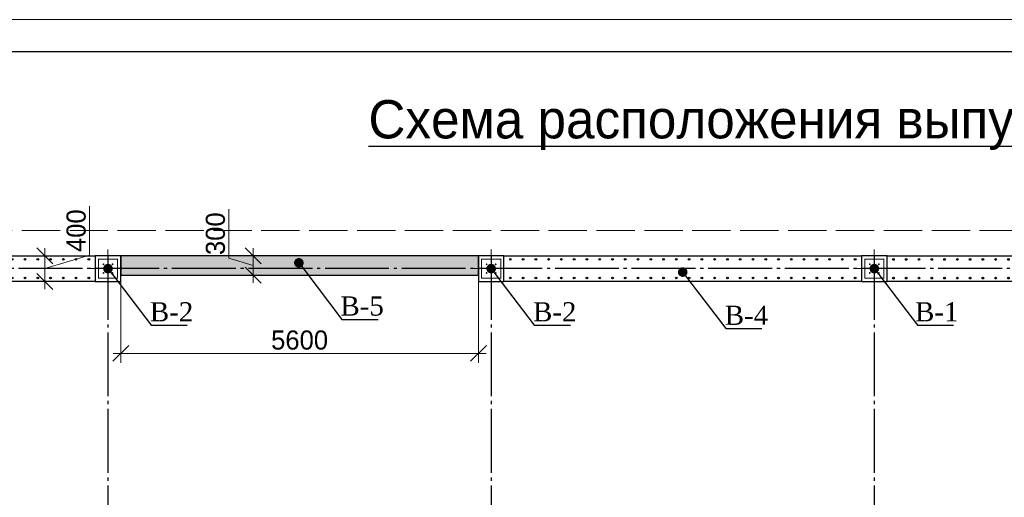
# Model space of a CAD drawing. Header units: millimetres. Extents: x -33345 to 4712671, y -3392 to 121473.
# Tile 173 of 256: x 918082 to 933500, y 79013 to 86501. Entities that reach past the tile are written whole.
import ezdxf
from ezdxf import colors
from ezdxf.entities.mleader import LeaderData, LeaderLine
from ezdxf.math import Vec2, Vec3

# ---------------------------------------------------------------- set-up
doc = ezdxf.new("R2010")
doc.units = ezdxf.units.MM
for name, pattern in [('ACAD_ISO02W100', [15, 12, -3]), ('CENTER2', [28.575, 19.05, -3.175, 3.175, -3.175]), ('ГОСТ 2.303 5', [24, 20, -1.5, 1, -1.5])]:
    doc.linetypes.add(name, pattern=pattern)
for name, color, linetype in [('00-Axes', 1, 'CENTER2'), ('HA', 9, 'Continuous'), ('Штриховка', 7, 'Continuous')]:
    doc.layers.add(name, color=color, linetype=linetype)
for name, color, linetype, lineweight in [('A _Devor rtt', 176, 'Continuous', 30), ('doors', 250, 'Continuous', 5), ('Lina', 7, 'Continuous', 20), ('армирование', 150, 'Continuous', 50)]:
    doc.layers.add(name, color=color, linetype=linetype, lineweight=lineweight)
doc.styles.add('RUS text aehalf', font='aehalf.shx', dxfattribs={"width": 0.7, "oblique": 15})
doc.styles.add('Times New Roman', font='times.ttf')
doc.styles.add('X-U-RW-01$0$StyleROMANS', font='GOTHIC.TTF')
doc.dimstyles.new('RUS м100', dxfattribs={"dimscale": 0, "dimtxt": 250, "dimasz": 100, "dimexe": 100, "dimexo": 0, "dimgap": 70, "dimtad": 1, "dimdec": 0, "dimdsep": 46, "dimtxsty": 'RUS text aehalf', "dimblk": 'OBLIQUE', "dimcen": 0.09, "dimdle": 100, "dimclrd": 256, "dimclre": 256, "dimclrt": 256, "dimadec": 1, "dimazin": 2, "dimtfac": 1, "dimtdec": 0, "dimtofl": 0, "dimtmove": 0, "dimatfit": 3, "dimldrblk": 'OBLIQUE', "dimfxl": 300, "dimtolj": 1, "dimtzin": 0, "dimlwd": -1, "dimlwe": -1, "dimarcsym": 0})

# ---------------------------------------------------------------- blocks, each defined once
blk = doc.blocks.new('gfffggfsre')
at = {"layer": '00-Axes', "color": 251, "linetype": 'ГОСТ 2.303 5', "ltscale": 50, "true_color": 0x636466}
for points in [[(-5273, 16269.4), (-5273, -5825.8)], [(727, 16269.4), (727, -5825.8)], [(6727, 16269.4), (6727, -5825.8)], [(42327, 16069.4), (-21034.5, 16069.4)]]:
    blk.add_lwpolyline(points, dxfattribs=at)
blk = doc.blocks.new('column')
at = {"lineweight": 0}
for points in [[(-68, 56, -1), (-68, 86, -1)], [(68, 56, 1), (68, 86, 1)], [(-68, -56, 1), (-68, -86, 1)], [(68, -56, -1), (68, -86, -1)]]:
    blk.add_hatch(color=0, dxfattribs=at).paths.add_polyline_path(points)
at = {"color": 0, "lineweight": 0}
for p, q in [((0, 300), (0, -300)), ((300, 0), (-300, 0))]:
    blk.add_line(p, q, dxfattribs=at)
at = {"lineweight": 30}
blk.add_lwpolyline([(-200, 200), (200, 200), (200, -200), (-200, -200)], close=True, dxfattribs=at)
at = {"color": 0, "lineweight": 0, "const_width": 15}
blk.add_lwpolyline([(150, -150), (150, 150), (-150, 150), (-150, -150)], close=True, dxfattribs=at)
blk = doc.blocks.new('awe4tD')
at = {"layer": 'Lina', "ltscale": 10}
blk.add_lwpolyline([(-44239015, 22734378), (-44314815, 22734378), (-44314815, 22776378), (-44239015, 22776378)], close=True, dxfattribs=at)
at = {"layer": 'Lina', "lineweight": 30, "ltscale": 10}
blk.add_lwpolyline([(-44239515, 22734878), (-44312815, 22734878), (-44312815, 22775878), (-44239515, 22775878)], close=True, dxfattribs=at)
blk = doc.blocks.new('_Dot')
at = {"color": 0, "linetype": 'ByBlock', "lineweight": -2}
blk.add_line((-0.5, 0), (-1, 0), dxfattribs=at)
at = {"color": 0, "linetype": 'ByBlock', "const_width": 0.5}
blk.add_lwpolyline([(-0.25, 0, 1), (0.25, 0, 1)], format="xyb", close=True, dxfattribs=at)
blk = doc.blocks.new('*U1059')
at = {"layer": 'армирование', "color": 1, "lineweight": 30, "ltscale": 4}
for centre in [(0, 146), (0, -146)]:
    blk.add_circle(centre, 13.5, dxfattribs=at)
blk = doc.blocks.new('*U1060')
at = {"color": 0, "linetype": 'ByBlock', "lineweight": -2, "transparency": 16777216}
for p in [(0, 0), (200, 0), (400, 0), (600, 0), (800, 0), (1000, 0), (1200, 0), (1400, 0), (1600, 0), (1800, 0), (2000, 0), (2200, 0), (2400, 0), (2600, 0), (2800, 0), (3000, 0), (3200, 0), (3400, 0), (3600, 0), (3800, 0), (4000, 0), (4200, 0), (4400, 0), (4600, 0), (4800, 0), (5000, 0), (5200, 0), (5400, 0)]:
    blk.add_blockref('*U1059', p, dxfattribs=at)
blk = doc.blocks.new('*U1061')
at = {"layer": 'армирование', "color": 1, "lineweight": 30, "ltscale": 4}
for centre in [(0, 146), (0, -146)]:
    blk.add_circle(centre, 13.5, dxfattribs=at)
blk = doc.blocks.new('*U1062')
at = {"color": 0, "linetype": 'ByBlock', "lineweight": -2, "transparency": 16777216}
for p in [(0, 0), (200, 0), (400, 0), (600, 0), (800, 0), (1000, 0), (1200, 0), (1400, 0), (1600, 0), (1800, 0), (2000, 0), (2200, 0), (2400, 0), (2600, 0), (2800, 0), (3000, 0), (3200, 0), (3400, 0), (3600, 0), (3800, 0), (4000, 0), (4200, 0), (4400, 0), (4600, 0), (4800, 0), (5000, 0), (5200, 0), (5400, 0)]:
    blk.add_blockref('*U1061', p, dxfattribs=at)
blk = doc.blocks.new('*U1063')
at = {"layer": 'армирование', "color": 1, "lineweight": 30, "ltscale": 4}
for centre in [(0, 146), (0, -146)]:
    blk.add_circle(centre, 13.5, dxfattribs=at)
blk = doc.blocks.new('*U1064')
at = {"color": 0, "linetype": 'ByBlock', "lineweight": -2, "transparency": 16777216}
for p in [(0, 0), (200, 0), (400, 0), (600, 0), (800, 0), (1000, 0), (1200, 0), (1400, 0), (1600, 0), (1800, 0), (2000, 0), (2200, 0), (2400, 0), (2600, 0), (2800, 0), (3000, 0), (3200, 0), (3400, 0), (3600, 0), (3800, 0), (4000, 0), (4200, 0), (4400, 0), (4600, 0), (4800, 0), (5000, 0), (5200, 0), (5400, 0), (5600, 0), (5800, 0), (6000, 0), (6200, 0), (6400, 0)]:
    blk.add_blockref('*U1063', p, dxfattribs=at)
blk = doc.blocks.new('_Oblique')
at = {"color": 0, "linetype": 'ByBlock', "lineweight": -2}
blk.add_line((-0.5, -0.5), (0.5, 0.5), dxfattribs=at)
blk = doc.blocks.new('*D2836')
at = {"layer": 'Defpoints', "color": 0, "ltscale": 100, "transparency": 16777216}
for p in [(921824, 82798), (921738, 82498), (921824, 82498)]:
    blk.add_point(p, dxfattribs=at)
at = {"layer": 'doors', "ltscale": 100, "transparency": 16777216}
for p, q in [((921356, 82763), (921356, 83529)), ((921824, 82798), (921588, 82798)), ((921738, 82918), (921738, 82378)), ((921738, 82648), (921356, 82763)), ((921824, 82498), (921588, 82498))]:
    blk.add_line(p, q, dxfattribs=at)
at = {"layer": 'doors', "ltscale": 100, "transparency": 16777216, "xscale": 250, "yscale": 250, "zscale": 250}
for p, rotation in [((921738, 82798), 90), ((921738, 82498), 270)]:
    blk.add_blockref('_Oblique', p, dxfattribs=dict(at, rotation=rotation))
at = {"layer": 'doors', "lineweight": 13, "ltscale": 100, "transparency": 16777216, "insert": (921148, 83146), "char_height": 300, "attachment_point": 5, "rotation": 90, "style": 'X-U-RW-01$0$StyleROMANS'}
blk.add_mtext('\\A1;300', dxfattribs=at)
blk = doc.blocks.new('*D2837')
at = {"layer": 'Defpoints', "color": 0, "ltscale": 100, "transparency": 16777216}
for p in [(918273, 82798), (918273, 82398), (918477, 82398)]:
    blk.add_point(p, dxfattribs=at)
at = {"layer": 'doors', "ltscale": 100, "transparency": 16777216}
for p, q in [((919175, 82807), (919175, 83578)), ((918273, 82798), (918627, 82798)), ((918477, 82918), (918477, 82278)), ((918477, 82598), (919175, 82807)), ((918273, 82398), (918627, 82398))]:
    blk.add_line(p, q, dxfattribs=at)
at = {"layer": 'doors', "ltscale": 100, "transparency": 16777216, "xscale": 250, "yscale": 250, "zscale": 250}
for p, rotation in [((918477, 82798), 90), ((918477, 82398), 270)]:
    blk.add_blockref('_Oblique', p, dxfattribs=dict(at, rotation=rotation))
at = {"layer": 'doors', "lineweight": 13, "ltscale": 100, "transparency": 16777216, "insert": (918967, 83193), "char_height": 300, "attachment_point": 5, "rotation": 90, "style": 'X-U-RW-01$0$StyleROMANS'}
blk.add_mtext('\\A1;400', dxfattribs=at)
blk = doc.blocks.new('*D2855')
at = {"layer": 'Defpoints', "color": 0, "ltscale": 100, "transparency": 16777216}
for p in [(919665, 82498), (925265, 82498), (925265, 81270)]:
    blk.add_point(p, dxfattribs=at)
at = {"layer": 'doors', "ltscale": 100, "transparency": 16777216}
for p, q in [((919665, 82498), (919665, 81120)), ((925265, 82498), (925265, 81120)), ((919545, 81270), (925385, 81270))]:
    blk.add_line(p, q, dxfattribs=at)
at = {"layer": 'doors', "ltscale": 100, "transparency": 16777216, "xscale": 250, "yscale": 250, "zscale": 250, "rotation": 180}
blk.add_blockref('_Oblique', (919665, 81270), dxfattribs=at)
at = {"layer": 'doors', "ltscale": 100, "transparency": 16777216, "xscale": 250, "yscale": 250, "zscale": 250}
blk.add_blockref('_Oblique', (925265, 81270), dxfattribs=at)
at = {"layer": 'doors', "lineweight": 13, "ltscale": 100, "transparency": 16777216, "insert": (922465, 81477), "char_height": 300, "attachment_point": 5, "style": 'X-U-RW-01$0$StyleROMANS'}
blk.add_mtext('\\A1;5600', dxfattribs=at)

msp = doc.modelspace()

# ---------------------------------------------------------------- hatches: boundary and pattern name
at = {"layer": 'Штриховка', "lineweight": 13, "ltscale": 100, "true_color": 0x991b1e}
h = msp.add_hatch(dxfattribs=at)
h.set_pattern_fill('AR-SAND', color=244, scale=2)
h.set_pattern_definition([(37.5, (44817632.49, -22640276.79), (-3.20006259, 97.88264747), [0, -77.216, 0, -86.36, 0, -82.55]), (7.5, (44817632.49, -22640276.79), (89.90465663, 143.3650201), [0, -41.656, 0, -69.596, 0, -26.67]), (327.5, (44817570.005, -22640276.79), (158.19847405, 0.28743694), [0, -25.4, 0, -91.44, 0, -119.38]), (317.5, (44817570, -22640276.79), (152.7112905, 44.58586465), [0, -12.7, 0, -59.944, 0, -68.58])])
h.paths.add_polyline_path([(931614.523, 76398.107), (931314.523, 76398.107), (931314.523, 70798.107), (931614.523, 70798.107)])
h.paths.add_polyline_path([(925664.523, 70398.107), (931264.523, 70398.107), (931264.523, 70698.107), (925664.523, 70698.107)])
h.paths.add_polyline_path([(944314.523, 74948.107), (944314.523, 70798.107), (944614.523, 70798.107), (944614.523, 74948.107)])
h.paths.add_polyline_path([(944614.523, 76148.107), (944614.523, 76398.107), (944314.523, 76398.107), (944314.523, 76148.107)])
h.paths.add_polyline_path([(952114.523, 70698.107), (954664.523, 70698.107), (954664.523, 70398.107), (952114.523, 70398.107)])
h.paths.add_polyline_path([(954714.523, 71848.107), (954714.523, 70798.107), (955014.523, 70798.107), (955014.523, 71848.107)])
h.paths.add_polyline_path([(955014.523, 75348.107), (955014.523, 76398.107), (954714.523, 76398.107), (954714.523, 75348.107)])
h.paths.add_polyline_path([(950664.523, 82798.107), (954664.523, 82798.107), (954664.523, 82498.107), (950664.523, 82498.107)])
h.paths.add_polyline_path([(925264.523, 82498.107), (925264.523, 82798.107), (919664.523, 82798.107), (919664.523, 82498.107)])
h.paths.add_polyline_path([(913614.523, 75348.107), (913614.523, 76398.107), (913314.523, 76398.107), (913314.523, 75348.107)])
h.paths.add_polyline_path([(913314.523, 71848.107), (913314.523, 70798.107), (913614.523, 70798.107), (913614.523, 71848.107)])

# ---------------------------------------------------------------- linework, layer by layer
at = {"color": 5, "linetype": 'ACAD_ISO02W100', "lineweight": 15, "ltscale": 50}
msp.add_lwpolyline([(906864.523, 70348.107), (906864.523, 83198.107), (967464.523, 83198.107), (967464.523, 70348.107)], close=True, dxfattribs=at)
at = {"layer": 'A _Devor rtt', "color": 244, "lineweight": 30, "ltscale": 10, "true_color": 0x991b1e}
msp.add_lwpolyline([(925264.523, 82498.107), (925264.523, 82798.107), (919664.523, 82798.107), (919664.523, 82498.107)], close=True, dxfattribs=at)
at = {"layer": 'HA', "color": 250, "lineweight": 30, "ltscale": 100}
for points in [[(913664.523, 82798.107), (919264.523, 82798.107), (919264.523, 82398.107), (913664.523, 82398.107)], [(925664.523, 82798.107), (931264.523, 82798.107), (931264.523, 82398.107), (925664.523, 82398.107)], [(931664.523, 82798.107), (938264.523, 82798.107), (938264.523, 82398.107), (931664.523, 82398.107)]]:
    msp.add_lwpolyline(points, close=True, dxfattribs=at)

# ---------------------------------------------------------------- block references
msp.add_blockref('awe4tD', (45212903.28, -22689876.566))
at = {"color": 244, "lineweight": 50, "true_color": 0x991b1e}
msp.add_blockref('gfffggfsre', (924737.559, 66528.7), dxfattribs=at)
at = {"xscale": -1, "rotation": 270}
for p in [(919464.523, 82598.107), (925464.523, 82598.107), (931464.523, 82598.107)]:
    msp.add_blockref('column', p, dxfattribs=at)
at = {"color": 0, "lineweight": 13}
for name, p in [('*U1060', (913764.523, 82598.107)), ('*U1062', (925764.523, 82598.107)), ('*U1064', (931764.523, 82596.165))]:
    msp.add_blockref(name, p, dxfattribs=at)

# ---------------------------------------------------------------- texts
at = {"ltscale": 20, "insert": (936386.001, 84849.464), "char_height": 600, "width": 28293.01979, "attachment_point": 5, "style": 'X-U-RW-01$0$StyleROMANS'}
msp.add_mtext('{\\LСхема расположения выпуск марки "В1; В2; В3; В4; В5; В6"  м 1:100.}', dxfattribs=at)

# ---------------------------------------------------------------- dimensions: what is measured, and where the dimension line sits
at = {"layer": 'doors', "color": 0, "lineweight": 13, "ltscale": 100}
for base, p1, p2, picture, middle in [((918477.371, 82398.107), (918272.955, 82798.107), (918272.955, 82398.107), '*D2837', (918967.463, 82857.399)), ((921738.451, 82498.107), (921824.346, 82798.107), (921824.346, 82498.107), '*D2836', (921148.36, 82812.871))]:
    dim = msp.add_linear_dim(base=base, p1=p1, p2=p2, angle=90, dimstyle='RUS м100', override={"dimscale": 1, "dimtxt": 300, "dimasz": 250, "dimexe": 150, "dimgap": 50, "dimtxsty": 'X-U-RW-01$0$StyleROMANS', "dimdle": 120, "dimtmove": 1}, dxfattribs=at)
    dim.commit()
    dim.dimension.update_dxf_attribs({"geometry": picture, "text_midpoint": middle})
dim = msp.add_linear_dim(base=(925264.523, 81269.78), p1=(919664.523, 82498.107), p2=(925264.523, 82498.107), dimstyle='RUS м100', override={"dimscale": 1, "dimtxt": 300, "dimasz": 250, "dimexe": 150, "dimgap": 50, "dimtxsty": 'X-U-RW-01$0$StyleROMANS', "dimdle": 120, "dimtmove": 1}, dxfattribs=at)
dim.commit()
dim.dimension.update_dxf_attribs({"geometry": '*D2855', "text_midpoint": (922464.523, 81477.326)})

# ---------------------------------------------------------------- leaders
ml = msp.add_multileader_mtext('Standard')
ml.set_content('\\pxt11;В-2', color=256, style='Times New Roman')
ml.set_leader_properties()
ml.set_arrow_properties(name='DOT')
ml.build(insert=Vec2(0, 0))
ml.multileader.update_dxf_attribs({"has_dogleg": 0, "text_left_attachment_type": 6, "text_right_attachment_type": 6, "dogleg_length": 0.36, "arrow_head_size": 150})
ctx = ml.context
ctx.base_point, ctx.char_height, ctx.arrow_head_size, ctx.plane_origin = Vec3(920139.276, 81711.429), 300, 150, Vec3(916529.503, 86207.522)
ctx.left_attachment, ctx.right_attachment, ctx.text_align_type = 6, 6, 1
notes = []
notes.append((ctx, [(0, (1, 1, 0), (920138.916, 81711.429), (1, 0), 0.36, [(1, [(919464.523, 82598.107)], 0, [])])]))
ctx.mtext.insert, ctx.mtext.width, ctx.mtext.alignment, ctx.mtext.flow_direction = Vec3(920460.634, 82071.429), 558.68226, 2, 5
ml = msp.add_multileader_mtext('Standard')
ml.set_content('\\pxt11;В-5', color=256, style='Times New Roman')
ml.set_leader_properties()
ml.set_arrow_properties(name='DOT')
ml.build(insert=Vec2(0, 0))
ml.multileader.update_dxf_attribs({"has_dogleg": 0, "text_left_attachment_type": 6, "text_right_attachment_type": 6, "dogleg_length": 0.36, "arrow_head_size": 150})
ctx = ml.context
ctx.base_point, ctx.char_height, ctx.arrow_head_size, ctx.plane_origin = Vec3(923128.482, 81802.145), 300, 150, Vec3(919518.709, 86298.239)
ctx.left_attachment, ctx.right_attachment, ctx.text_align_type = 6, 6, 1
notes.append((ctx, [(0, (1, 1, 0), (923128.122, 81802.145), (1, 0), 0.36, [(1, [(922453.73, 82688.823)], 0, [])])]))
ctx.mtext.insert, ctx.mtext.width, ctx.mtext.alignment, ctx.mtext.flow_direction = Vec3(923444.433, 82162.145), 558.68226, 2, 5
ml = msp.add_multileader_mtext('Standard')
ml.set_content('\\pxt11;В-2', color=256, style='Times New Roman')
ml.set_leader_properties()
ml.set_arrow_properties(name='DOT')
ml.build(insert=Vec2(0, 0))
ml.multileader.update_dxf_attribs({"has_dogleg": 0, "text_left_attachment_type": 6, "text_right_attachment_type": 6, "dogleg_length": 0.36, "arrow_head_size": 150})
ctx = ml.context
ctx.base_point, ctx.char_height, ctx.arrow_head_size, ctx.plane_origin = Vec3(926139.276, 81711.429), 300, 150, Vec3(922529.503, 86207.522)
ctx.left_attachment, ctx.right_attachment, ctx.text_align_type = 6, 6, 1
notes.append((ctx, [(0, (1, 1, 0), (926138.916, 81711.429), (1, 0), 0.36, [(1, [(925464.523, 82598.107)], 0, [])])]))
ctx.mtext.insert, ctx.mtext.width, ctx.mtext.alignment, ctx.mtext.flow_direction = Vec3(926460.634, 82071.429), 558.68226, 2, 5
ml = msp.add_multileader_mtext('Standard')
ml.set_content('\\pxt11;В-1', color=256, style='Times New Roman')
ml.set_leader_properties()
ml.set_arrow_properties(name='DOT')
ml.build(insert=Vec2(0, 0))
ml.multileader.update_dxf_attribs({"has_dogleg": 0, "text_left_attachment_type": 6, "text_right_attachment_type": 6, "dogleg_length": 0.36, "arrow_head_size": 150})
ctx = ml.context
ctx.base_point, ctx.char_height, ctx.arrow_head_size, ctx.plane_origin = Vec3(932139.276, 81711.429), 300, 150, Vec3(928529.503, 86207.522)
ctx.left_attachment, ctx.right_attachment, ctx.text_align_type = 6, 6, 1
notes.append((ctx, [(0, (1, 1, 0), (932138.916, 81711.429), (1, 0), 0.36, [(1, [(931464.523, 82598.107)], 0, [])])]))
ctx.mtext.insert, ctx.mtext.width, ctx.mtext.alignment, ctx.mtext.flow_direction = Vec3(932442.79, 82071.429), 558.68226, 2, 5
ml = msp.add_multileader_mtext('Standard')
ml.set_content('\\pxt11;В-4', color=256, style='Times New Roman')
ml.set_leader_properties()
ml.set_arrow_properties(name='DOT')
ml.build(insert=Vec2(0, 0))
ml.multileader.update_dxf_attribs({"has_dogleg": 0, "text_left_attachment_type": 6, "text_right_attachment_type": 6, "dogleg_length": 0.36, "arrow_head_size": 150})
ctx = ml.context
ctx.base_point, ctx.char_height, ctx.arrow_head_size, ctx.plane_origin = Vec3(929139.276, 81657.279), 300, 150, Vec3(925529.503, 86153.373)
ctx.left_attachment, ctx.right_attachment, ctx.text_align_type = 6, 6, 1
notes.append((ctx, [(0, (1, 1, 0), (929138.916, 81657.279), (1, 0), 0.36, [(1, [(928464.523, 82543.958)], 0, [])])]))
ctx.mtext.insert, ctx.mtext.width, ctx.mtext.alignment, ctx.mtext.flow_direction = Vec3(929462.149, 82017.279), 558.68226, 2, 5
for ctx, leaders in notes:
    for number, flags, end, landing, length, lines in leaders:
        leader = LeaderData()
        leader.index, (leader.has_last_leader_line, leader.has_dogleg_vector, leader.attachment_direction) = number, flags
        leader.last_leader_point, leader.dogleg_vector, leader.dogleg_length = Vec3(end), Vec3(landing), length
        for number, points, colour, breaks in lines:
            line = LeaderLine()
            line.index, line.vertices, line.color, line.breaks = number, Vec3.list(points), colors.encode_raw_color(colour), breaks
            leader.lines.append(line)
        ctx.leaders.append(leader)

doc.saveas('drawing.dxf')
